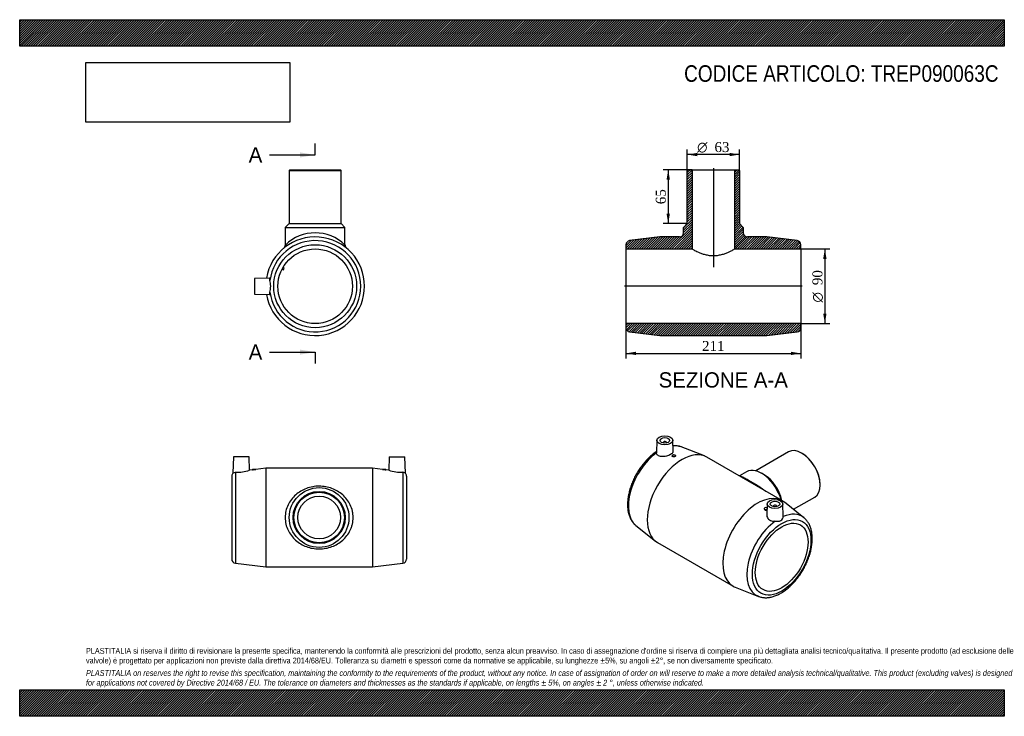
# Model space of a CAD drawing. Header units: millimetres. Extents: x 0 to 1188, y 0 to 840.
import ezdxf
from ezdxf.enums import TextEntityAlignment as Align
from ezdxf.lldxf.tags import DXFTag

# ---------------------------------------------------------------- set-up
doc = ezdxf.new("R2010")
doc.units = ezdxf.units.MM
doc.header["$LTSCALE"] = 4
for name, color, linetype in [('Default', 7, 'Continuous'), ('DV4_Default', 7, 'Continuous'), ('TREP090063C', 7, 'Continuous')]:
    doc.layers.add(name, color=color, linetype=linetype)
doc.styles.add('SEACAD_Solid_Edge_ANSI', font='seans.ttf')
doc.styles.add('SEACAD_Solid_Edge_ANSI1_Symbols', font='semeca1.ttf')
doc.styles.add('SEACAD_Times_New_Roman', font='times.ttf')
tags = doc.linetypes.add('CENTER2', pattern=[28.575, 19.05, -3.175, 3.175, -3.175]).pattern_tags.tags
tags[10:11] = [DXFTag(74, 4), DXFTag(75, 0), DXFTag(340, '0'), DXFTag(46, 0.0), DXFTag(50, 0.0), DXFTag(44, 0.0), DXFTag(45, 0.0)]
tags[8:9] = [DXFTag(74, 4), DXFTag(75, 0), DXFTag(340, '0'), DXFTag(46, 0.0), DXFTag(50, 0.0), DXFTag(44, 0.0), DXFTag(45, 0.0)]
tags[6:7] = [DXFTag(74, 4), DXFTag(75, 0), DXFTag(340, '0'), DXFTag(46, 0.0), DXFTag(50, 0.0), DXFTag(44, 0.0), DXFTag(45, 0.0)]
tags[4:5] = [DXFTag(74, 4), DXFTag(75, 0), DXFTag(340, '0'), DXFTag(46, 0.0), DXFTag(50, 0.0), DXFTag(44, 0.0), DXFTag(45, 0.0)]
doc.dimstyles.new('ANSImm', dxfattribs={"dimtxt": 12, "dimasz": 12, "dimexe": 6, "dimexo": 0, "dimgap": 3, "dimtad": 1, "dimdsep": 46, "dimtxsty": 'SEACAD_Times_New_Roman', "dimblk1": '_SE_FILLED', "dimblk2": '_SE_FILLED', "dimsah": 1, "dimcen": 6, "dimazin": 0, "dimtfac": 0.85, "dimtdec": 3, "dimtofl": 0, "dimtmove": 0, "dimatfit": 3, "dimfxl": 1, "dimarcsym": 0})
picture_1 = doc.add_image_def('image1.jpg', size_in_pixel=(4302, 1260))

# ---------------------------------------------------------------- blocks, each defined once
blk = doc.blocks.new('SE')
at = {"layer": 'TREP090063C', "color": 7, "linetype": 'Continuous'}
for p, q in [((257.8, 312.7), (257.3, 293.3)), ((276.8, 312.7), (257.8, 312.7)), ((277.2, 296.8), (276.8, 312.7)), ((445.8, 312.7), (445.4, 296.8)), ((445.8, 312.7), (464.8, 312.7)), ((465.3, 293.3), (464.8, 312.7)), ((280.8, 297.2), (277.2, 296.8)), ((280.8, 298.2), (284.8, 298.2)), ((280.8, 298.2), (280.8, 297.2)), ((296.8, 299.2), (284.8, 297.7)), ((284.8, 297.7), (284.8, 298.2)), ((296.8, 299.2), (296.8, 180.2)), ((425.8, 299.2), (296.8, 299.2)), ((425.8, 299.2), (425.8, 180.2)), ((437.8, 297.7), (425.8, 299.2)), ((437.8, 298.2), (441.8, 298.2)), ((437.8, 298.2), (437.8, 297.7)), ((441.8, 297.2), (441.8, 298.2)), ((445.4, 296.8), (441.8, 297.2)), ((255.8, 289.7), (255.8, 189.6)), ((260.2, 294.2), (260.2, 184.7)), ((462.4, 294.2), (462.4, 184.7)), ((466.8, 289.7), (466.8, 189.6)), ((260.2, 184.7), (296.8, 180.2)), ((296.8, 180.2), (425.8, 180.2)), ((425.8, 180.2), (462.4, 184.7))]:
    blk.add_line(p, q, dxfattribs=at)
for radius in [36, 31.5, 30.5, 25.7]:
    blk.add_circle((361.3, 239.7), radius, dxfattribs=at)
for centre, radius, start, end in [((275.6, 356.1), 59.1, 275.0534, 278.9616), ((447, 356.1), 59.1, 261.0384, 264.9466), ((260.8, 289.7), 5, 134.3123, 180), ((260.3, 351.8), 57.6, 269.8963, 287.0806), ((462.3, 351.8), 57.6, 252.9194, 270.1037), ((461.8, 289.7), 5, 0, 45.696), ((260.8, 189.6), 5, 180, 262.9925), ((461.8, 189.6), 5, 277.0075, 0)]:
    blk.add_arc(centre, radius, start, end, dxfattribs=at)
for points in [[(257.3, 293.3), (257.3, 293.3), (258.4, 294.2), (260.2, 294.2)], [(465.3, 293.3), (465.3, 293.3), (464.3, 294.2), (462.4, 294.2)]]:
    blk.add_open_spline(points, degree=3, dxfattribs=at)
blk.add_open_spline([(320.3, 239.7), (320.3, 242.4), (320.6, 245), (321.8, 250.2), (322.7, 252.6), (324.9, 257.3), (326.3, 259.5), (329.4, 263.5), (331.1, 265.3), (334.9, 268.7), (336.9, 270.1), (341.2, 272.7), (343.5, 273.8), (348.3, 275.6), (350.9, 276.3), (356.1, 277.3), (358.7, 277.5), (364, 277.5), (366.7, 277.2), (371.8, 276.3), (374.4, 275.6), (379.2, 273.8), (381.5, 272.7), (385.8, 270.1), (387.8, 268.6), (391.6, 265.3), (393.3, 263.4), (396.4, 259.4), (397.7, 257.2), (400, 252.6), (400.9, 250), (401.7, 246.2), (402, 244.9), (402.3, 242.2), (402.3, 240.9), (402.3, 236.9), (402, 234.3), (401.1, 230.5), (400.7, 229.2), (399.9, 226.7), (399.4, 225.5), (397.7, 222.1), (396.3, 219.9), (393.3, 215.8), (391.6, 214), (387.8, 210.7), (385.7, 209.2), (381.4, 206.6), (379.2, 205.5), (374.3, 203.7), (371.8, 203), (366.6, 202.1), (364, 201.8), (358.7, 201.8), (356, 202.1), (350.8, 203), (348.3, 203.7), (343.5, 205.5), (341.2, 206.6), (336.9, 209.2), (334.8, 210.7), (331.1, 214), (329.3, 215.9), (326.3, 219.9), (324.9, 222.1), (322.7, 226.7), (321.8, 229.2), (320.6, 234.3), (320.3, 237), (320.3, 239.7)], degree=3, knots=[0, 0, 0, 0, 0.03125, 0.03125, 0.0625, 0.0625, 0.09375, 0.09375, 0.125, 0.125, 0.15625, 0.15625, 0.1875, 0.1875, 0.21875, 0.21875, 0.25, 0.25, 0.28125, 0.28125, 0.3125, 0.3125, 0.34375, 0.34375, 0.375, 0.375, 0.40625, 0.40625, 0.4375, 0.4375, 0.46875, 0.46875, 0.484375, 0.484375, 0.5, 0.5, 0.53125, 0.53125, 0.546875, 0.546875, 0.5625, 0.5625, 0.59375, 0.59375, 0.625, 0.625, 0.65625, 0.65625, 0.6875, 0.6875, 0.71875, 0.71875, 0.75, 0.75, 0.78125, 0.78125, 0.8125, 0.8125, 0.84375, 0.84375, 0.875, 0.875, 0.90625, 0.90625, 0.9375, 0.9375, 0.96875, 0.96875, 1, 1, 1, 1], dxfattribs=at)
blk = doc.blocks.new('SE1')
at = {"layer": 'TREP090063C', "color": 7, "linetype": 'Continuous'}
for p, q in [((768.9, 332.8), (768.4, 317.8)), ((788.3, 319.2), (787.9, 332.8)), ((776.4, 330.1), (776.4, 329.6)), ((780.4, 329.6), (780.4, 330.1)), ((826.3, 313.9), (798.3, 324.9)), ((787.3, 314.6), (787.3, 313.8)), ((791.3, 314.1), (791.3, 314.6)), ((920.2, 260), (829, 312.6)), ((927.7, 319), (888, 296.1)), ((944.2, 317), (943.5, 317.4)), ((877, 294.9), (868.3, 289.9)), ((898.2, 291.3), (895, 293.1)), ((965.7, 278.8), (965.7, 279.7)), ((933.5, 249.6), (959.2, 264.4)), ((898.3, 250.5), (898.3, 250)), ((901.8, 256.1), (901.4, 242.5)), ((909.3, 253.4), (909.3, 252.9)), ((913.3, 252.9), (913.3, 253.4)), ((921.3, 241), (920.8, 256.1)), ((946.1, 239.5), (922.7, 258.3)), ((743.6, 230), (767, 211.2)), ((769.5, 209.6), (860.7, 156.9)), ((863.4, 155.6), (891.3, 144.6))]:
    blk.add_line(p, q, dxfattribs=at)
blk.add_arc((788.8, 295), 31.3, 72.3032, 91.3432, dxfattribs=at)
for centre, major_axis in [((778.4, 332.7), (-9.5, 0)), ((778.4, 332.7), (-5.75, 0)), ((789.3, 314.6), (-2, 0)), ((911.3, 256), (9.5, 0)), ((911.3, 256), (5.75, 0)), ((919.4, 191.7), (-25, -43.3)), ((919.4, 191.7), (-22.5, -39))]:
    blk.add_ellipse(centre, major_axis=major_axis, ratio=0.57735, dxfattribs=at)
for centre, major_axis, start_param, end_param in [((799.2, 261.1), (-29.7, -51.5), 3.141593, 6.283185), ((778.4, 330.1), (-2, 0), 2.647628, 6.283185), ((778.4, 330.1), (-2, 0), 0, 0.493965), ((773.3, 276), (-27.5, -47.6), 3.228618, 3.538211), ((943.5, 291.7), (-15.8, 27.3), 3.141593, 6.283185), ((773.3, 276), (-27.5, -47.6), 4.054754, 6.192972), ((944.2, 292.1), (15.3, -26.4), 0.785398, 2.356194), ((895, 263.7), (-18, 31.2), 4.300794, 6.283185), ((898.2, 265.6), (-15.8, 27.3), 4.205026, 5.497787), ((890.4, 208.4), (-29.7, -51.5), 3.054567, 6.283185), ((900.3, 250.5), (2, 0), 0.856791, 5.38936), ((911.3, 253.4), (2, 0), 0, 3.635557), ((911.3, 253.4), (2, 0), 5.789221, 6.283185), ((916.3, 193.5), (-27.5, -47.6), 3.054567, 3.799228), ((773.3, 276), (-27.5, -47.6), -0.090214, -0.087025), ((916.3, 193.5), (-27.5, -47.6), 4.054754, 6.370211), ((890.4, 208.4), (-29.7, -51.5), 0, 0.087025), ((916.3, 193.5), (-27.5, -47.6), 0.087025, 0.091644)]:
    blk.add_ellipse(centre, major_axis=major_axis, ratio=0.57735, start_param=start_param, end_param=end_param, dxfattribs=at)
for points, knots in [([(768.4, 319.2), (768.2, 319.1), (767.2, 318.4), (765.5, 317.2), (763.3, 315.5), (761.1, 313.6), (759, 311.6), (756.9, 309.5), (754.9, 307.3), (752.9, 305), (751, 302.6), (749.2, 300.2), (747.4, 297.6), (745.8, 295), (744.2, 292.4), (742.7, 289.6), (741.3, 286.9), (740, 284.1), (738.8, 281.2), (737.7, 278.4), (736.8, 275.6), (735.9, 272.7), (735.2, 269.8), (734.6, 267), (734.1, 264.2), (733.7, 261.4), (733.5, 258.7), (733.4, 256), (733.4, 253.4), (733.6, 250.8), (733.9, 248.3), (734.3, 245.9), (734.9, 243.6), (735.6, 241.4), (736.5, 239.3), (737.5, 237.3), (738.6, 235.4), (739.8, 233.7), (741.1, 232.2), (742.4, 230.9), (743.1, 230.3), (743.5, 230.1)], [0.0323154, 0.0323154, 0.0323154, 0.0323154, 0.0395639, 0.0653552, 0.0911248, 0.1168671, 0.1425797, 0.1682626, 0.1939175, 0.2195472, 0.2451551, 0.2707452, 0.2963217, 0.3218891, 0.3474521, 0.3730151, 0.398582, 0.4241568, 0.4497444, 0.4753494, 0.5009764, 0.5266299, 0.5523142, 0.5780328, 0.6037888, 0.6295839, 0.6554181, 0.6812886, 0.7071893, 0.733109, 0.7590239, 0.7849055, 0.8107178, 0.8364173, 0.8619561, 0.8872866, 0.9123687, 0.9371761, 0.9617029, 0.9859651, 1, 1, 1, 1]), ([(788.3, 319.2), (788.3, 318.9), (788.2, 318.6), (787.7, 317.4), (786.8, 316.5), (784, 314.9), (782.2, 314.2), (778.3, 313.3), (776.3, 313.1), (772.7, 313.4), (771.1, 313.9), (769, 315.5), (768.4, 316.6), (768.4, 317.7)], [0.3305048, 0.3305048, 0.3305048, 0.3305048, 0.375, 0.375, 0.5, 0.5, 0.625, 0.625, 0.75, 0.75, 0.875, 0.875, 1, 1, 1, 1]), ([(791.3, 314.1), (791.3, 314.1), (791.3, 314.1), (791.3, 313.8), (791.1, 313.6), (790.3, 313.1), (789.8, 313), (788.8, 312.9), (788.2, 313), (787.5, 313.3), (787.3, 313.6), (787.3, 313.8)], [0.4964953, 0.4964953, 0.4964953, 0.4964953, 0.5, 0.5, 0.625, 0.625, 0.75, 0.75, 0.875, 0.875, 1, 1, 1, 1]), ([(868.6, 289.8), (868.9, 289.8), (869.1, 289.8), (870.1, 289.6), (870.9, 289.3), (872.9, 288.5), (874, 287.9), (876.1, 286.7), (876.8, 286.3), (878.3, 285.5), (879.2, 285), (881.8, 283.5), (883.7, 282.4), (887.6, 280), (889.7, 278.7), (893.8, 276.1), (895.8, 274.7), (898.6, 272.7), (899.3, 272.2), (900.1, 271.6)], [0.6442973, 0.6442973, 0.6442973, 0.6442973, 0.65625, 0.65625, 0.6875, 0.6875, 0.71875, 0.71875, 0.734375, 0.734375, 0.75, 0.75, 0.78125, 0.78125, 0.8125, 0.8125, 0.84375, 0.84375, 0.8558888, 0.8558888, 0.8558888, 0.8558888]), ([(898.3, 250), (898.3, 250), (898.3, 250), (898.4, 249.6), (898.6, 249.3), (899.3, 248.8), (899.9, 248.6), (900.4, 248.6)], [0.7464225, 0.7464225, 0.7464225, 0.7464225, 0.75, 0.75, 0.875, 0.875, 1, 1, 1, 1]), ([(891.5, 144.6), (892.1, 144.4), (893.2, 144), (895.1, 143.5), (897.1, 143.2), (899.2, 143), (901.3, 143), (903.4, 143.2), (905.6, 143.6), (907.9, 144.1), (910.1, 144.8), (912.4, 145.6), (914.7, 146.6), (917, 147.7), (919.3, 149), (921.6, 150.5), (923.8, 152.1), (926, 153.8), (928.2, 155.6), (930.4, 157.6), (932.4, 159.7), (934.5, 161.9), (936.5, 164.1), (938.4, 166.5), (940.2, 169), (942, 171.5), (943.7, 174.1), (945.3, 176.8), (946.8, 179.5), (948.2, 182.2), (949.5, 185), (950.7, 187.9), (951.8, 190.7), (952.8, 193.5), (953.7, 196.4), (954.4, 199.3), (955, 202.1), (955.5, 204.9), (955.9, 207.7), (956.2, 210.4), (956.3, 213.1), (956.3, 215.8), (956.1, 218.3), (955.8, 220.9), (955.4, 223.3), (954.9, 225.6), (954.2, 227.8), (953.3, 230), (952.4, 231.9), (951.3, 233.8), (950.1, 235.5), (948.8, 237.1), (947.4, 238.5), (946.6, 239.2), (946.1, 239.5)], [0, 0, 0, 0, 0.016769, 0.034935, 0.053226, 0.071679, 0.09032, 0.109161, 0.128195, 0.147406, 0.166766, 0.186244, 0.205805, 0.225421, 0.245067, 0.264721, 0.284368, 0.303998, 0.323609, 0.343197, 0.362762, 0.382306, 0.40183, 0.421337, 0.44083, 0.460312, 0.479787, 0.499258, 0.518729, 0.538202, 0.55768, 0.577168, 0.596669, 0.616186, 0.635722, 0.655282, 0.674867, 0.694481, 0.714124, 0.733797, 0.753499, 0.773224, 0.792965, 0.812705, 0.832424, 0.852094, 0.871683, 0.891155, 0.910473, 0.929606, 0.948532, 0.967244, 0.985751, 1, 1, 1, 1]), ([(901.4, 242.5), (901.3, 241.5), (901.6, 240.5), (902.9, 238.2), (904.1, 237.1), (907.4, 235.5), (909.4, 235.1), (911.4, 235.2)], [0.6615468, 0.6615468, 0.6615468, 0.6615468, 0.75, 0.75, 0.875, 0.875, 1, 1, 1, 1]), ([(911.4, 235.2), (914, 235.2), (916.5, 235), (920.2, 237.1), (921.3, 239.4), (921.3, 240.9)], [0, 0, 0, 0, 0.5, 0.5, 1, 1, 1, 1])]:
    blk.add_open_spline(points, degree=3, knots=knots, dxfattribs=at)
for points in [[(768.4, 317.7), (768.4, 317.7), (768.4, 317.8), (768.4, 317.8)], [(900.4, 248.6), (900.8, 248.6), (901.2, 248.6), (901.6, 248.8)], [(921.3, 240.9), (921.3, 240.9), (921.3, 241), (921.3, 241)]]:
    blk.add_open_spline(points, degree=3, dxfattribs=at)
blk = doc.blocks.new('SE2')
at = {"layer": 'TREP090063C', "color": 7, "linetype": 'Continuous'}
for p, q in [((326, 659.1), (325, 658.1)), ((325, 658.1), (388, 658.1)), ((325, 658.1), (325, 594.1)), ((326, 659.1), (387, 659.1)), ((388, 658.1), (387, 659.1)), ((388, 594.1), (388, 658.1)), ((325, 594.1), (320.5, 589.6)), ((325, 594.1), (388, 594.1)), ((392.5, 589.6), (388, 594.1)), ((320.5, 589.6), (392.5, 589.6)), ((320.5, 589.6), (320.5, 568.4)), ((392.5, 568.4), (392.5, 589.6)), ((316.6, 539.3), (318.3, 538.4)), ((319.3, 540.1), (317.6, 541.1)), ((318.3, 538.4), (319.3, 540.1)), ((301.5, 528.5), (283.5, 528.1)), ((283.5, 528.1), (283.5, 509.1)), ((283.5, 509.1), (301.5, 508.6))]:
    blk.add_line(p, q, dxfattribs=at)
for radius in [50, 45]:
    blk.add_circle((356.5, 518.6), radius, dxfattribs=at)
for centre, radius, start, end in [((356.5, 531.7), 51.3, 45.4771, 134.5229), ((356.5, 518.6), 59.5, 0, 170.4465), ((356.5, 518.6), 55, 187.3203, 172.6797), ((315.6, 568.4), 4.97, 310.8765, 0.4046), ((397.5, 568.3), 4.95, 179.6826, 229.2769), ((356.5, 518.6), 59.5, 189.5535, 0)]:
    blk.add_arc(centre, radius, start, end, dxfattribs=at)
for points, knots in [([(302, 525.6), (302, 527), (301.9, 528), (301.7, 528.5), (301.6, 528.5), (301.6, 528.5)], [0, 0, 0, 0, 0.125, 0.125, 0.1672679, 0.1672679, 0.1672679, 0.1672679]), ([(302, 511.6), (302, 513.4), (302.9, 515.9), (302.9, 521.2), (302, 523.7), (302, 525.6)], [0, 0, 0, 0, 0.5, 0.5, 1, 1, 1, 1]), ([(301.6, 508.6), (301.6, 508.6), (301.7, 508.7), (301.9, 509.2), (302, 510.1), (302, 511.6)], [0.8326972, 0.8326972, 0.8326972, 0.8326972, 0.875, 0.875, 1, 1, 1, 1])]:
    blk.add_open_spline(points, degree=3, knots=knots, dxfattribs=at)
blk = doc.blocks.new('SE4')
at = {"color": 7, "linetype": 'Continuous', "style": 'SEACAD_Solid_Edge_ANSI'}
blk.add_text('A', height=18.4, dxfattribs=at).set_placement((276.3, 686.2), align=Align.TOP_LEFT)
blk = doc.blocks.new('SE5')
at = {"color": 7, "linetype": 'Continuous', "style": 'SEACAD_Solid_Edge_ANSI'}
blk.add_text('A', height=18.4, dxfattribs=at).set_placement((276.3, 448.4), align=Align.TOP_LEFT)
blk = doc.blocks.new('SEANNOT_GROUP')
at = {"linetype": 'Continuous'}
blk.add_hatch(color=7, dxfattribs=at).paths.add_polyline_path([(338.1, 673.9), (356.5, 677), (338.1, 680)])
at = {"color": 7, "linetype": 'Continuous'}
blk.add_lwpolyline([(301.3, 677), (356.5, 677)], dxfattribs=at)
blk = doc.blocks.new('SEANNOT_GROUP1')
at = {"linetype": 'Continuous'}
blk.add_hatch(color=7, dxfattribs=at).paths.add_polyline_path([(338.1, 436.1), (356.5, 439.2), (338.1, 442.2)])
at = {"color": 7, "linetype": 'Continuous'}
blk.add_lwpolyline([(301.3, 439.2), (356.5, 439.2)], dxfattribs=at)
blk = doc.blocks.new('SE3')
at = {"layer": 'Default', "color": 7, "linetype": 'CENTER2'}
for p, q in [((356.5, 677), (356.5, 690.8)), ((356.5, 439.2), (356.5, 425.4))]:
    blk.add_line(p, q, dxfattribs=at)
at = {"layer": 'Default', "color": 7, "linetype": 'CENTER2', "const_width": 0.0001}
blk.add_lwpolyline([(356.5, 677), (356.5, 439.2)], dxfattribs=at)
at = {"layer": 'Default'}
for name in ['SE4', 'SEANNOT_GROUP', 'SE5', 'SEANNOT_GROUP1']:
    blk.add_blockref(name, (0, 0), dxfattribs=at)
blk = doc.blocks.new('SE6')
at = {"layer": 'TREP090063C', "linetype": 'Continuous'}
h = blk.add_hatch(dxfattribs=at)
h.set_pattern_fill('LINE', scale=0.629921, angle=45, style=0)
edge = h.paths.add_edge_path()
edge.add_line((806.5, 659.1), (805.5, 658.1))
edge.add_line((805.5, 658.1), (805.5, 594.1))
edge.add_line((805.5, 594.1), (801, 589.6))
edge.add_line((801, 589.6), (801, 583.1))
edge.add_arc((796, 583.1), 5, 270, 360, ccw=False)
edge.add_line((796, 578.1), (772.5, 578.1))
edge.add_line((772.5, 578.1), (735.8, 573.6))
edge.add_arc((736.5, 568.6), 5, 97.0075, 180)
edge.add_line((731.5, 568.6), (731.5, 563.6))
edge.add_line((731.5, 563.6), (811.3, 563.6))
edge.add_line((811.3, 563.6), (811.3, 659.1))
edge.add_line((811.3, 659.1), (806.5, 659.1))
h = blk.add_hatch(dxfattribs=at)
h.set_pattern_fill('LINE', scale=0.629921, angle=45, style=0)
edge = h.paths.add_edge_path()
edge.add_line((867.5, 659.1), (862.7, 659.1))
edge.add_line((862.7, 659.1), (862.7, 563.6))
edge.add_line((862.7, 563.6), (942.5, 563.6))
edge.add_line((942.5, 563.6), (942.5, 568.6))
edge.add_arc((937.5, 568.6), 5, 0, 82.9925)
edge.add_line((938.1, 573.6), (901.5, 578.1))
edge.add_line((901.5, 578.1), (878, 578.1))
edge.add_arc((878, 583.1), 5, 180, 270, ccw=False)
edge.add_line((873, 583.1), (873, 589.6))
edge.add_line((873, 589.6), (868.5, 594.1))
edge.add_line((868.5, 594.1), (868.5, 658.1))
edge.add_line((868.5, 658.1), (867.5, 659.1))
h = blk.add_hatch(dxfattribs=at)
h.set_pattern_fill('LINE', scale=0.629921, angle=45, style=0)
edge = h.paths.add_edge_path()
edge.add_line((731.5, 473.6), (731.5, 468.5))
edge.add_arc((736.5, 468.5), 5, 180, 262.9925)
edge.add_line((735.8, 463.6), (772.5, 459.1))
edge.add_line((772.5, 459.1), (901.5, 459.1))
edge.add_line((901.5, 459.1), (938.1, 463.6))
edge.add_arc((937.5, 468.5), 5, 277.0075, 360)
edge.add_line((942.5, 468.5), (942.5, 473.6))
edge.add_line((942.5, 473.6), (731.5, 473.6))
at = {"layer": 'DV4_Default', "color": 7, "linetype": 'CENTER2'}
for p, q in [((837, 660.8), (837, 541.5)), ((944.2, 518.6), (729.7, 518.6))]:
    blk.add_line(p, q, dxfattribs=at)
at = {"layer": 'TREP090063C', "color": 7, "linetype": 'Continuous'}
for p, q in [((805.5, 658.1), (806.5, 659.1)), ((805.5, 594.1), (805.5, 658.1)), ((806.5, 659.1), (811.3, 659.1)), ((811.3, 659.1), (862.7, 659.1)), ((811.3, 659.1), (811.3, 563.6)), ((862.7, 659.1), (867.5, 659.1)), ((862.7, 563.6), (862.7, 659.1)), ((867.5, 659.1), (868.5, 658.1)), ((868.5, 658.1), (868.5, 594.1)), ((801, 589.6), (805.5, 594.1)), ((868.5, 594.1), (873, 589.6)), ((801, 583.1), (801, 589.6)), ((873, 589.6), (873, 583.1)), ((772.5, 578.1), (735.8, 573.6)), ((796, 578.1), (772.5, 578.1)), ((901.5, 578.1), (878, 578.1)), ((938.1, 573.6), (901.5, 578.1)), ((731.5, 568.6), (731.5, 563.6)), ((731.5, 563.6), (731.5, 473.6)), ((731.5, 563.6), (811.3, 563.6)), ((862.7, 563.6), (942.5, 563.6)), ((942.5, 563.6), (942.5, 568.6)), ((942.5, 563.6), (942.5, 473.6)), ((731.5, 473.6), (731.5, 468.5)), ((942.5, 473.6), (731.5, 473.6)), ((735.8, 463.6), (772.5, 459.1)), ((901.5, 459.1), (938.1, 463.6)), ((942.5, 468.5), (942.5, 473.6)), ((772.5, 459.1), (901.5, 459.1))]:
    blk.add_line(p, q, dxfattribs=at)
for centre, start, end in [((796, 583.1), 270, 0), ((878, 583.1), 180, 270), ((736.5, 568.6), 97.0075, 180), ((937.5, 568.6), 0, 82.9925), ((736.5, 468.5), 180, 262.9925), ((937.5, 468.5), 277.0075, 0)]:
    blk.add_arc(centre, 5, start, end, dxfattribs=at)
blk.add_open_spline([(811.3, 563.6), (811.3, 563.6), (811.4, 563.5), (812.1, 563.1), (812.6, 562.8), (814.6, 561.7), (816.5, 560.7), (820, 559.2), (821.3, 558.7), (824, 557.7), (825.4, 557.2), (828.5, 556.4), (830.2, 556.1), (833.5, 555.6), (835.2, 555.5), (838.7, 555.5), (840.4, 555.6), (843.7, 556.1), (845.4, 556.4), (848.5, 557.2), (849.9, 557.7), (852.7, 558.7), (854, 559.2), (856.3, 560.2), (857.3, 560.7), (859.2, 561.7), (860, 562.1), (861.3, 562.8), (861.8, 563.1), (862.5, 563.5), (862.7, 563.6), (862.7, 563.6)], degree=3, knots=[0, 0, 0, 0, 0.0625, 0.0625, 0.125, 0.125, 0.25, 0.25, 0.3125, 0.3125, 0.375, 0.375, 0.4375, 0.4375, 0.5, 0.5, 0.5625, 0.5625, 0.625, 0.625, 0.6875, 0.6875, 0.75, 0.75, 0.8125, 0.8125, 0.875, 0.875, 0.9375, 0.9375, 1, 1, 1, 1], dxfattribs=at)
blk = doc.blocks.new('DMBLK35')
at = {"layer": 'Default', "linetype": 'Continuous'}
for points in [[(743.5, 435.6), (743.5, 439.6), (731.5, 437.6)], [(930.5, 435.6), (942.5, 437.6), (930.5, 439.6)]]:
    blk.add_hatch(color=7, dxfattribs=at).paths.add_polyline_path(points)
at = {"layer": 'Default', "color": 7, "linetype": 'Continuous'}
for p, q in [((731.5, 473.6), (731.5, 431.6)), ((942.5, 473.6), (942.5, 431.6)), ((731.5, 437.6), (942.5, 437.6))]:
    blk.add_line(p, q, dxfattribs=at)
at = {"layer": 'Default', "color": 7, "linetype": 'Continuous', "style": 'SEACAD_Times_New_Roman'}
blk.add_text('211', height=12, dxfattribs=at).set_placement((823.3, 452.6), align=Align.TOP_LEFT)
blk = doc.blocks.new('_SE_FILLED')
at = {"color": 0}
blk.add_line((0, 0), (-1, 0), dxfattribs=at)
blk.add_solid([(0, 0), (-1, -0.1665), (-1, 0.1665), (0, 0)], dxfattribs=at)
blk = doc.blocks.new('GDimGGroup')
at = {"layer": 'Default', "linetype": 'Continuous'}
for points in [[(973.5, 551.6), (971.5, 563.6), (969.5, 551.6)], [(973.5, 485.6), (969.5, 485.6), (971.5, 473.6)]]:
    blk.add_hatch(color=7, dxfattribs=at).paths.add_polyline_path(points)
at = {"layer": 'Default', "color": 7, "linetype": 'Continuous'}
for p, q in [((942.5, 563.6), (977.5, 563.6)), ((971.5, 563.6), (971.5, 473.6)), ((942.5, 473.6), (977.5, 473.6))]:
    blk.add_line(p, q, dxfattribs=at)
for s, style, p in [('90', 'SEACAD_Times_New_Roman', (956.5, 519.9)), ('O', 'SEACAD_Solid_Edge_ANSI1_Symbols', (956.5, 499))]:
    blk.add_text(s, height=12, rotation=90, dxfattribs=dict(at, style=style)).set_placement(p, align=Align.TOP_LEFT)
blk = doc.blocks.new('GDimGGroup1')
at = {"layer": 'Default', "linetype": 'Continuous'}
for points in [[(817.5, 679.4), (805.5, 677.4), (817.5, 675.4)], [(856.5, 679.4), (856.5, 675.4), (868.5, 677.4)]]:
    blk.add_hatch(color=7, dxfattribs=at).paths.add_polyline_path(points)
at = {"layer": 'Default', "color": 7, "linetype": 'Continuous'}
for p, q in [((805.5, 658.1), (805.5, 683.4)), ((868.5, 677.4), (805.5, 677.4)), ((868.5, 658.1), (868.5, 683.4))]:
    blk.add_line(p, q, dxfattribs=at)
for s, style, p in [('O', 'SEACAD_Solid_Edge_ANSI1_Symbols', (817.4, 692.4)), ('63', 'SEACAD_Times_New_Roman', (838.3, 692.4))]:
    blk.add_text(s, height=12, dxfattribs=dict(at, style=style)).set_placement(p, align=Align.TOP_LEFT)
blk = doc.blocks.new('DMBLK36')
at = {"layer": 'Default', "linetype": 'Continuous'}
for points in [[(780.5, 647.1), (784.5, 647.1), (782.5, 659.1)], [(780.5, 606.1), (782.5, 594.1), (784.5, 606.1)]]:
    blk.add_hatch(color=7, dxfattribs=at).paths.add_polyline_path(points)
at = {"layer": 'Default', "color": 7, "linetype": 'Continuous'}
for p, q in [((811.3, 659.1), (776.5, 659.1)), ((782.5, 659.1), (782.5, 594.1)), ((805.5, 594.1), (776.5, 594.1))]:
    blk.add_line(p, q, dxfattribs=at)
at = {"layer": 'Default', "color": 7, "linetype": 'Continuous', "style": 'SEACAD_Times_New_Roman'}
blk.add_text('65', height=12, rotation=90, dxfattribs=at).set_placement((767.5, 617.5), align=Align.TOP_LEFT)

msp = doc.modelspace()

# ---------------------------------------------------------------- hatches: boundary and pattern name
at = {"layer": 'Default', "linetype": 'Continuous'}
h = msp.add_hatch(dxfattribs=at)
h.set_pattern_fill('LINE', scale=0.629921, angle=45, style=0)
h.paths.add_polyline_path([(1188, 808), (1188, 840), (0, 840), (0, 808)])
for points in [[(1188, 808), (1188, 840), (0, 840), (0, 808)], [(1188, 0), (1188, 32), (0, 32), (0, 0)]]:
    msp.add_hatch(color=7, dxfattribs=at).paths.add_polyline_path(points)
h = msp.add_hatch(dxfattribs=at)
h.set_pattern_fill('LINE', scale=0.629921, angle=45, style=0)
h.paths.add_polyline_path([(1188, 0), (1188, 32), (0, 32), (0, 0)])

# ---------------------------------------------------------------- linework, layer by layer
at = {"layer": 'Default', "color": 7, "linetype": 'Continuous'}
for p, q in [((0, 840), (1188, 840)), ((0, 808), (0, 840)), ((1188, 840), (1188, 808)), ((1188, 808), (0, 808)), ((0, 32), (1188, 32)), ((0, 0), (0, 32)), ((1188, 32), (1188, 0)), ((1188, 0), (0, 0))]:
    msp.add_line(p, q, dxfattribs=at)

# ---------------------------------------------------------------- block references
at = {"layer": 'Default'}
for name in ['SE3', 'GDimGGroup1', 'SE2', 'SE6', 'GDimGGroup', 'SE1', 'SE']:
    msp.add_blockref(name, (0, 0), dxfattribs=at)

# ---------------------------------------------------------------- texts
at = {"layer": 'Default', "color": 7, "linetype": 'Continuous', "style": 'SEACAD_Solid_Edge_ANSI'}
msp.add_text('SEZIONE A-A', height=18.4, dxfattribs=at).set_placement((770.96, 414.842), align=Align.TOP_LEFT)
at = {"layer": 'Default', "attachment_point": 1}
for s, insert, char_height, width in [('{\\fArial Narrow|b0||i0||c0|p34;\\C7;\\H20.;\\W1.;CODICE ARTICOLO: TREP090063C}', (801.693, 785.09), 20, 385.77347), ("{\\fArial Narrow|b0||i0||c0|p34;\\C7;\\H7.;\\W1.;PLASTITALIA si riserva il diritto di revisionare la presente specifica, mantenendo la conformità alle prescrizioni del prodotto, senza alcun preavviso. In caso di assegnazione d'ordine si riserva di compiere una più dettagliata analisi tecnico/qualitativa. Il presente prodotto (ad esclusione delle \\P}{\\fArial Narrow|b0||i0||c0|p34;\\C7;\\H7.;\\W1.;valvole) è progettato per applicazioni non previste dalla direttiva 2014/68/EU. Tolleranza su diametri e spessori come da normative se applicabile, su lunghezze ±5%, su angoli ±2°, se non diversamente specificato.\\P}{\\fArial Narrow|b0||i0||c0|p34;\\C7;\\H2.;\\W1.;   \\P}{\\fArial Narrow|b0||i1||c0|p34;\\C7;\\H7.;\\W1.;PLASTITALIA on reserves the right to revise this specification, maintaining the conformity to the requirements of the product, without any notice. In case of assignation of order on will reserve to make a more detailed analysis technical/qualitative. This product (excluding valves) is designed \\P}{\\fArial Narrow|b0||i1||c0|p34;\\C7;\\H7.;\\W1.;for applications not covered by Directive 2014/68 / EU. The tolerance on diameters and thicknesses as the standards if applicable, on lengths ± 5%, on angles ± 2 °, unless otherwise indicated.\\P}", (80, 82.409), 7, 1028)]:
    msp.add_mtext(s, dxfattribs=dict(at, insert=insert, char_height=char_height, width=width))

# ---------------------------------------------------------------- dimensions: what is measured, and where the dimension line sits
at = {"layer": 'Default', "color": 7, "linetype": 'Continuous'}
for base, p1, p2, angle, picture, middle, dimtype in [((782.518, 594.061), (811.257, 659.061), (805.457, 594.061), 90, 'DMBLK36', (782.518, 626.561), 160), ((731.457, 437.613), (731.457, 473.561), (942.457, 473.561), 0, 'DMBLK35', (836.957, 437.613), 161)]:
    dim = msp.add_linear_dim(base=base, p1=p1, p2=p2, angle=angle, text='\\A1;<>', dimstyle='ANSImm', dxfattribs=at)
    dim.commit()
    dim.dimension.update_dxf_attribs({"geometry": picture, "text_midpoint": middle, "dimtype": dimtype})

# ---------------------------------------------------------------- pictures from other files: only their frames are drawn
image = msp.add_image(picture_1, insert=(80, 716.413), size_in_units=(245.829, 72))
image.dxf.flags = 7

doc.saveas('drawing.dxf')
